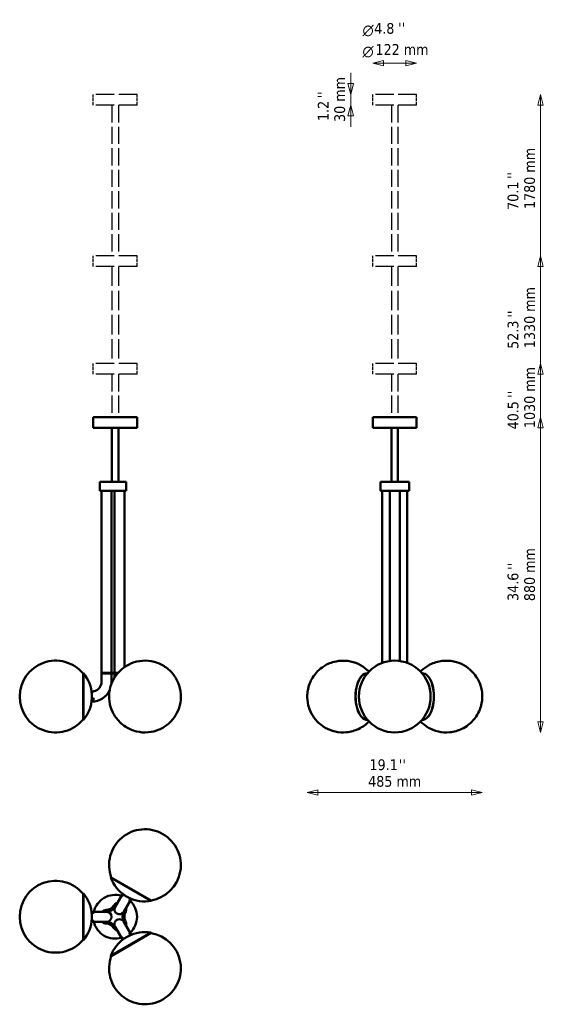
# Model space of a CAD drawing. Header units: millimetres. Extents: x 422 to 1883, y 108 to 2854.
import ezdxf

# ---------------------------------------------------------------- set-up
doc = ezdxf.new("R2010")
doc.units = ezdxf.units.MM
doc.header["$LTSCALE"] = 10
doc.linetypes.add('DASHED_SPACE', pattern=[0.2067, 0.1654, -0.0413])
for name, color, linetype, lineweight in [('Symbol (ISO)', 7, 'Continuous', 25), ('Widoczne (ISO)', 7, 'Continuous', 50), ('Wymiar (ISO)', 7, 'Continuous', 25)]:
    doc.layers.add(name, color=color, linetype=linetype, lineweight=lineweight)
doc.styles.add('Styl tekstu27', font='AIGDT___.TTF')
doc.styles.add('Tekst notatki (ISO)', font='tahoma.ttf')

msp = doc.modelspace()

# ---------------------------------------------------------------- linework, layer by layer
at = {"layer": 'Widoczne (ISO)', "linetype": 'DASHED_SPACE', "lineweight": 25, "ltscale": 30.904234}
for p, q in [((749.5, 2645.2), (627.5, 2645.2)), ((1529.5, 2645.2), (1407.5, 2645.2)), ((749.5, 2615.2), (627.5, 2615.2)), ((1529.5, 2615.2), (1407.5, 2615.2)), ((749.5, 2195.2), (627.5, 2195.2)), ((1529.5, 2195.2), (1407.5, 2195.2)), ((749.5, 2165.2), (627.5, 2165.2)), ((1529.5, 2165.2), (1407.5, 2165.2)), ((749.5, 1895.2), (627.5, 1895.2)), ((1529.5, 1895.2), (1407.5, 1895.2)), ((749.5, 1865.2), (627.5, 1865.2)), ((1529.5, 1865.2), (1407.5, 1865.2))]:
    msp.add_line(p, q, dxfattribs=at)
at = {"layer": 'Widoczne (ISO)', "linetype": 'DASHED_SPACE', "lineweight": 25, "ltscale": 5.71399}
for p, q in [((627.5, 2615.2), (627.5, 2645.2)), ((749.5, 2615.2), (749.5, 2645.2)), ((1407.5, 2615.2), (1407.5, 2645.2)), ((1529.5, 2615.2), (1529.5, 2645.2)), ((627.5, 2165.2), (627.5, 2195.2)), ((749.5, 2165.2), (749.5, 2195.2)), ((1407.5, 2165.2), (1407.5, 2195.2)), ((1529.5, 2165.2), (1529.5, 2195.2)), ((627.5, 1865.2), (627.5, 1895.2)), ((749.5, 1865.2), (749.5, 1895.2)), ((1407.5, 1865.2), (1407.5, 1895.2)), ((1529.5, 1865.2), (1529.5, 1895.2))]:
    msp.add_line(p, q, dxfattribs=at)
at = {"layer": 'Widoczne (ISO)', "linetype": 'DASHED_SPACE', "lineweight": 25, "ltscale": 29.027576}
for p, q in [((679.5, 2615.2), (679.5, 2195.2)), ((697.5, 2615.2), (697.5, 2195.2)), ((1459.5, 2615.2), (1459.5, 2195.2)), ((1477.5, 2615.2), (1477.5, 2195.2)), ((679.5, 1865.2), (679.5, 1745.2)), ((697.5, 1865.2), (697.5, 1745.2)), ((1459.5, 1865.2), (1459.5, 1745.2)), ((1477.5, 1865.2), (1477.5, 1745.2))]:
    msp.add_line(p, q, dxfattribs=at)
at = {"layer": 'Widoczne (ISO)', "linetype": 'DASHED_SPACE', "lineweight": 25, "ltscale": 32.656025}
for p, q in [((679.5, 2165.2), (679.5, 1895.2)), ((697.5, 2165.2), (697.5, 1895.2)), ((1459.5, 2165.2), (1459.5, 1895.2)), ((1477.5, 2165.2), (1477.5, 1895.2))]:
    msp.add_line(p, q, dxfattribs=at)
at = {"layer": 'Widoczne (ISO)'}
for p, q in [((749.5, 1745.2), (627.5, 1745.2)), ((627.5, 1715.2), (627.5, 1745.2)), ((749.5, 1715.2), (749.5, 1745.2)), ((1529.5, 1745.2), (1407.5, 1745.2)), ((1407.5, 1715.2), (1407.5, 1745.2)), ((1529.5, 1715.2), (1529.5, 1745.2)), ((749.5, 1715.2), (627.5, 1715.2)), ((679.5, 1565.2), (679.5, 1715.2)), ((697.5, 1565.2), (697.5, 1715.2)), ((1529.5, 1715.2), (1407.5, 1715.2)), ((1459.5, 1565.2), (1459.5, 1715.2)), ((1477.5, 1565.2), (1477.5, 1715.2)), ((663.9, 1565.2), (645.5, 1565.2)), ((645.5, 1540.2), (645.5, 1565.2)), ((663.9, 1565.2), (684.4, 1565.2)), ((719.5, 1565.2), (684.4, 1565.2)), ((719.5, 1540.2), (719.5, 1565.2)), ((1437.7, 1565.2), (1428.7, 1565.2)), ((1428.7, 1540.2), (1428.7, 1565.2)), ((1437.7, 1565.2), (1449.5, 1565.2)), ((1487.5, 1565.2), (1449.5, 1565.2)), ((1487.5, 1565.2), (1499.3, 1565.2)), ((1508.3, 1565.2), (1499.3, 1565.2)), ((1508.3, 1540.2), (1508.3, 1565.2)), ((663.9, 1540.2), (645.5, 1540.2)), ((650.5, 1032.2), (650.5, 1540.2)), ((663.9, 1540.2), (684.4, 1540.2)), ((678.5, 1032.2), (678.5, 1540.2)), ((719.5, 1540.2), (684.4, 1540.2)), ((686.5, 1032.2), (686.5, 1540.2)), ((714.5, 1048.4), (714.5, 1540.2)), ((1437.7, 1540.2), (1428.7, 1540.2)), ((1433.7, 1060.1), (1433.7, 1540.2)), ((1437.7, 1540.2), (1449.5, 1540.2)), ((1487.5, 1540.2), (1449.5, 1540.2)), ((1454.5, 1065.3), (1454.5, 1540.2)), ((1482.5, 1065.3), (1482.5, 1540.2)), ((1487.5, 1540.2), (1499.3, 1540.2)), ((1508.3, 1540.2), (1499.3, 1540.2)), ((1503.3, 1060.1), (1503.3, 1540.2)), ((599.2, 1030.5), (599.9, 1031.2)), ((599.2, 901.8), (599.2, 1030.5)), ((599.9, 901.2), (599.9, 1031.2)), ((650.5, 1032.2), (664.3, 1032.2)), ((664.3, 1032.2), (650.5, 1032.2)), ((650.5, 1032.2), (650.5, 1030.7)), ((664.3, 1032.2), (650.5, 1032.2)), ((650.5, 1032.2), (650.5, 1030.7)), ((664.3, 1032.2), (650.5, 1032.2)), ((650.5, 1032.2), (650.5, 1030.7)), ((650.5, 1030.7), (664.3, 1030.7)), ((650.5, 1030.7), (664.3, 1030.7)), ((650.5, 1030.7), (664.3, 1030.7)), ((650.5, 1030.7), (664.3, 1030.7)), ((650.5, 1007.2), (650.5, 1030.7)), ((664.3, 1032.2), (688.5, 1032.2)), ((664.3, 1032.2), (664.3, 1030.7)), ((664.3, 1032.2), (664.3, 1030.7)), ((688.5, 1030.7), (664.3, 1030.7)), ((678.5, 1007.2), (678.5, 1030.7)), ((686.5, 1018.8), (686.5, 1030.7)), ((688.5, 1032.2), (696.4, 1032.2)), ((696.4, 1032.2), (688.5, 1032.2)), ((688.5, 1032.2), (688.5, 1030.7)), ((696.4, 1032.2), (688.5, 1032.2)), ((688.5, 1032.2), (688.5, 1030.7)), ((696.4, 1032.2), (688.5, 1032.2)), ((688.5, 1030.7), (695.1, 1030.7)), ((688.5, 1030.7), (695.1, 1030.7)), ((688.5, 1030.7), (695.1, 1030.7)), ((688.5, 1030.7), (695.1, 1030.7)), ((1375.5, 1022.4), (1376, 1023)), ((1561.5, 1022.4), (1560.9, 1023)), ((422.2, 966.3), (422.2, 966.1)), ((623.5, 980.2), (623.5, 952.2)), ((627, 960.5), (627, 958.8)), ((628.2, 960.4), (628.2, 958.9)), ((1375.5, 909.9), (1376, 909.4)), ((1561.5, 909.9), (1560.9, 909.4)), ((599.2, 901.8), (599.9, 901.2)), ((821.8, 582.7), (821.6, 582.8)), ((677.5, 461.6), (676.5, 461.3)), ((676.5, 461.3), (789.1, 396.3)), ((677.5, 461.6), (788.9, 397.3)), ((599.2, 416.5), (599.9, 417.1)), ((599.2, 287.7), (599.2, 416.5)), ((599.9, 287.1), (599.9, 417.1)), ((708.9, 415.4), (688.4, 379.9)), ((733.1, 401.4), (708.9, 415.4)), ((712.6, 365.9), (733.1, 401.4)), ((788.9, 397.3), (789.1, 396.3)), ((623.5, 366.1), (623.5, 338.1)), ((664.5, 366.1), (623.5, 366.1)), ((422.2, 352.2), (422.2, 352)), ((623.5, 338.1), (664.5, 338.1)), ((733.1, 302.8), (712.6, 338.3)), ((789.1, 307.9), (676.5, 242.9)), ((788.9, 306.9), (677.5, 242.6)), ((688.4, 324.3), (708.9, 288.8)), ((708.9, 288.8), (733.1, 302.8)), ((788.9, 306.9), (789.1, 307.9)), ((599.2, 287.7), (599.9, 287.1)), ((677.5, 242.6), (676.5, 242.9)), ((821.6, 121.4), (821.8, 121.5))]:
    msp.add_line(p, q, dxfattribs=at)
msp.add_circle((1468.5, 966.2), 100.1, dxfattribs=at)
for centre, radius, start, end in [((522.2, 966.3), 100, 39.6373, 180), ((522.6, 966.2), 101, 2.8376, 40.0581), ((623.5, 1007.2), 27, 281.7536, 0), ((623.5, 1007.2), 55, 354.7809, 0), ((522.2, 966.1), 100, 180, 320.3627), ((522.6, 966.2), 101, 319.9419, 357.1624), ((623.5, 1007.2), 55, 270, 334.2913), ((623.5, 1007.2), 27, 270, 275.3128), ((771.6, 496.2), 100, 60, 200.3627), ((771.8, 496.1), 100, 279.6373, 60), ((522.2, 352.2), 100, 39.6373, 180), ((771.5, 495.8), 101, 199.9419, 237.1624), ((522.6, 352.1), 101, 2.8376, 40.0581), ((688.5, 352.1), 61, 73.2681, 166.7319), ((700.5, 372.9), 19, 107.4631, 148.1887), ((771.5, 495.8), 101, 242.8376, 280.0581), ((688.5, 352.1), 61, 313.2681, 46.7319), ((664.5, 352.1), 19, 91.8113, 132.5369), ((663.1, 396.1), 25, 271.8113, 328.1887), ((663.2, 396.1), 30, 272.2408, 326.8493), ((664.5, 352.1), 14, 270, 90), ((700.5, 372.9), 14, 150, 330), ((739.3, 352.1), 30, 153.0273, 207.7497), ((739.3, 352.1), 25, 151.8113, 208.1887), ((700.5, 372.9), 19, 331.8113, 12.5369), ((522.2, 352), 100, 180, 320.3627), ((522.6, 352.1), 101, 319.9419, 357.1624), ((688.5, 352.1), 61, 193.2681, 286.7319), ((664.5, 352.1), 19, 227.4631, 268.1887), ((663.1, 308.1), 25, 31.8113, 88.1887), ((663.1, 308.1), 30, 32.2913, 87.7087), ((700.5, 331.3), 14, 30, 210), ((700.5, 331.3), 19, 347.4631, 28.1887), ((700.5, 331.3), 19, 211.8113, 252.5369), ((771.5, 208.4), 101, 79.9419, 117.1624), ((771.8, 208.1), 100, 300, 80.3627), ((771.5, 208.4), 101, 122.8376, 160.0581), ((771.6, 208), 100, 159.6373, 300)]:
    msp.add_arc(centre, radius, start, end, dxfattribs=at)
for centre, major_axis, start_param, end_param in [((1391.8, 966.2), (0, 65), 6.266016, 9.441947), ((1391.1, 966.2), (0, -64.4), 3.648474, 5.776304), ((1545.2, 966.2), (0, -65), 6.266016, 9.441947), ((1545.8, 966.2), (0, 64.4), 3.648474, 5.776304)]:
    msp.add_ellipse(centre, major_axis=major_axis, ratio=0.5, start_param=start_param, end_param=end_param, dxfattribs=at)
for points, knots in [([(717.9, 881.8), (726.9, 876), (737.2, 871.5), (758.6, 866.4), (769.6, 865.5), (791, 867.4), (801.4, 870), (820.7, 878.2), (829.5, 883.8), (845.1, 897.3), (851.7, 905.2), (862.5, 922.6), (866.4, 932.2), (871.4, 952.2), (872.3, 962.7), (870.8, 983.9), (868.4, 994.5), (859.9, 1014.7), (854.1, 1024.2), (839.2, 1040.9), (830.4, 1048.1), (810.8, 1058.9), (800.3, 1062.8), (778.7, 1066.6), (767.7, 1066.8), (746.6, 1063.7), (736.4, 1060.4), (717.7, 1051.2), (709.3, 1045.1), (694.5, 1030.8), (688.4, 1022.5), (678.6, 1004.5), (675.2, 994.7), (671.4, 974.3), (671.1, 963.7), (673.8, 942.6), (676.9, 932.1), (686.6, 912.4), (693.1, 903.1), (706.3, 890.1), (711.8, 885.7), (717.9, 881.8)], [0, 0, 0, 0, 0.298724, 0.298724, 0.579715, 0.579715, 0.857363, 0.857363, 1.145513, 1.145513, 1.455662, 1.455662, 1.793997, 1.793997, 2.156374, 2.156374, 2.525275, 2.525275, 2.877316, 2.877316, 3.199112, 3.199112, 3.493511, 3.493511, 3.772778, 3.772778, 4.051377, 4.051377, 4.342854, 4.342854, 4.65801, 4.65801, 5.001529, 5.001529, 5.366809, 5.366809, 5.734256, 5.734256, 6.081176, 6.081176, 6.283185, 6.283185, 6.283185, 6.283185]), ([(1396.4, 896.7), (1389.5, 889.5), (1380, 881.7), (1357.6, 871.1), (1346, 867.7), (1323.1, 865.5), (1312.1, 866.3), (1291.7, 871), (1282.3, 874.9), (1265.2, 884.7), (1258.1, 890.8), (1245.1, 904.2), (1240.3, 911.5), (1231.6, 927.3), (1229, 935.2), (1224.7, 952.7), (1224, 961.6), (1225, 981.5), (1226.6, 992.5), (1235.2, 1011.8), (1238, 1017.1), (1248, 1031.7), (1256.8, 1042), (1280.4, 1056.7), (1291.8, 1061.7), (1315.2, 1066.4), (1326.5, 1066.9), (1347.8, 1064.1), (1357.8, 1061), (1376, 1052.6), (1383.9, 1047.1), (1392.4, 1039.7), (1394.5, 1037.7), (1396.4, 1035.7)], [0.02627, 0.02627, 0.02627, 0.02627, 0.272217, 0.272217, 0.457689, 0.457689, 0.618747, 0.618747, 0.784967, 0.784967, 0.981703, 0.981703, 1.242896, 1.242896, 1.62029, 1.62029, 2.167524, 2.167524, 2.803463, 2.803463, 3.017208, 3.017208, 3.343378, 3.343378, 3.546081, 3.546081, 3.710882, 3.710882, 3.872884, 3.872884, 4.057117, 4.057117, 4.124652, 4.124652, 4.124652, 4.124652]), ([(1540.5, 1035.7), (1545.5, 1040.8), (1551.7, 1046.2), (1568.6, 1056.7), (1579.9, 1061.7), (1603.3, 1066.4), (1614.6, 1066.9), (1635.9, 1064.1), (1645.9, 1061), (1664.1, 1052.6), (1672, 1047.1), (1686.3, 1034.7), (1691.8, 1027.7), (1701.9, 1012.5), (1705.1, 1004.8), (1710.8, 987.8), (1712.1, 979.3), (1713, 960.4), (1712.2, 950.2), (1706.9, 932.4), (1704.8, 926.8), (1698.3, 914.1), (1693.8, 906.8), (1686.7, 899)], [3.167863, 3.167863, 3.167863, 3.167863, 3.343378, 3.343378, 3.546081, 3.546081, 3.710882, 3.710882, 3.872884, 3.872884, 4.057117, 4.057117, 4.293686, 4.293686, 4.628298, 4.628298, 5.120271, 5.120271, 5.755785, 5.755785, 6.012613, 6.012613, 6.283185, 6.283185, 6.283185, 6.283185]), ([(629, 980.7), (629, 980.7), (629, 980.7), (628.9, 980.7), (628.9, 980.7), (628.7, 980.6), (628.6, 980.6), (628.3, 980.6), (628.2, 980.5), (628, 980.5), (627.9, 980.5), (627.7, 980.4), (627.7, 980.4), (627.6, 980.4), (627.6, 980.4), (627.5, 980.4), (627.5, 980.4), (627.5, 980.4), (627.5, 980.4), (627.4, 980.4), (627.4, 980.4), (627.3, 980.4), (627.3, 980.4), (627, 980.3), (626.9, 980.3), (626.5, 980.3), (626.4, 980.3), (626.2, 980.3), (626.1, 980.3), (626, 980.3), (626, 980.3), (626, 980.3)], [-0.7125456, -0.7125456, -0.7125456, -0.7125456, -0.6770202, -0.6770202, -0.6232984, -0.6232984, -0.5725305, -0.5725305, -0.5279027, -0.5279027, -0.4981779, -0.4981779, -0.4838385, -0.4838385, -0.4774596, -0.4774596, -0.4727479, -0.4727479, -0.4678081, -0.4678081, -0.4603062, -0.4603062, -0.440699, -0.440699, -0.386503, -0.386503, -0.331604, -0.331604, -0.2725067, -0.2725067, -0.2366169, -0.2366169, -0.2366169, -0.2366169]), ([(627.4, 960.6), (627.5, 960.6), (627.6, 960.6), (627.8, 960.5), (627.9, 960.5), (628.2, 960.4), (628.3, 960.4), (628.6, 960.2), (628.8, 960), (628.9, 959.8), (628.9, 959.7), (629, 959.6), (629, 959.5), (629, 959.4), (629, 959.3), (629, 959.2), (629, 959.2), (629, 959), (629, 958.9), (628.8, 958.6), (628.7, 958.5), (628.5, 958.3), (628.3, 958.2), (628, 958), (627.8, 958), (627.4, 958), (627.2, 958), (626.8, 958.1), (626.7, 958.1), (626.4, 958.3), (626.3, 958.4), (626.2, 958.6), (626.1, 958.7), (626.1, 958.9), (626, 959), (626, 959.1), (626, 959.1), (626, 959.2), (626, 959.3), (626, 959.4), (626.1, 959.5), (626.2, 959.8), (626.3, 959.9), (626.5, 960.2), (626.7, 960.3), (627, 960.5), (627.2, 960.5), (627.4, 960.6)], [-0.9455734, -0.9455734, -0.9455734, -0.9455734, -0.9144358, -0.9144358, -0.8818819, -0.8818819, -0.8302212, -0.8302212, -0.770447, -0.770447, -0.7395319, -0.7395319, -0.7197388, -0.7197388, -0.701903, -0.701903, -0.6799663, -0.6799663, -0.6409132, -0.6409132, -0.5843326, -0.5843326, -0.5254232, -0.5254232, -0.4660914, -0.4660914, -0.4099522, -0.4099522, -0.3570256, -0.3570256, -0.3078398, -0.3078398, -0.2668868, -0.2668868, -0.2445733, -0.2445733, -0.2268079, -0.2268079, -0.2074608, -0.2074608, -0.1778958, -0.1778958, -0.1189026, -0.1189026, -0.0601451, -0.0601451, 0, 0, 0, 0]), ([(626.1, 959.6), (626.1, 959.5), (626.1, 959.5), (626.2, 959.3), (626.3, 959.2), (626.5, 959), (626.7, 958.9), (627, 958.8), (627.2, 958.7), (627.6, 958.7), (627.8, 958.7), (628.2, 958.9), (628.3, 958.9), (628.6, 959.1), (628.7, 959.2), (628.9, 959.4), (628.9, 959.5), (629, 959.6)], [-0.3981052, -0.3981052, -0.3981052, -0.3981052, -0.385643, -0.385643, -0.3326413, -0.3326413, -0.2736387, -0.2736387, -0.2139843, -0.2139843, -0.1567955, -0.1567955, -0.1025409, -0.1025409, -0.0511488, -0.0511488, -0.0137108, -0.0137108, -0.0137108, -0.0137108]), ([(1686.7, 899), (1679.5, 891.1), (1669.5, 882.4), (1645.7, 871.1), (1634.1, 867.7), (1611.3, 865.5), (1600.3, 866.3), (1579.8, 871), (1570.4, 874.9), (1553.4, 884.7), (1546.2, 890.8), (1540.6, 896.6), (1540.6, 896.6), (1540.5, 896.7)], [0, 0, 0, 0, 0.2722172, 0.2722172, 0.4576887, 0.4576887, 0.6187472, 0.6187472, 0.7849673, 0.7849673, 0.9817033, 0.9817033, 0.9830591, 0.9830591, 0.9830591, 0.9830591]), ([(709.3, 410.4), (709.2, 410.3), (709.1, 410.3), (709, 410.1), (708.9, 410), (708.7, 409.8), (708.6, 409.7), (708.4, 409.6), (708.2, 409.6), (708, 409.6), (708, 409.6), (707.9, 409.6), (707.9, 409.6), (707.9, 409.6), (707.8, 409.7), (707.8, 409.7), (707.8, 409.7), (707.8, 409.7), (707.7, 409.8), (707.7, 409.9), (707.7, 409.9), (707.6, 410.2), (707.6, 410.3), (707.7, 410.6), (707.7, 410.8), (707.9, 411.1), (708, 411.3), (708.2, 411.6), (708.3, 411.8), (708.5, 412), (708.6, 412.1), (708.8, 412.3), (708.9, 412.3), (709.1, 412.3), (709.2, 412.3), (709.2, 412.3), (709.3, 412.3), (709.3, 412.3), (709.3, 412.3), (709.3, 412.2), (709.4, 412.2), (709.4, 412.2), (709.4, 412.2), (709.5, 412.1), (709.5, 412), (709.6, 411.8), (709.6, 411.7), (709.6, 411.4), (709.5, 411.2), (709.4, 410.8), (709.4, 410.6), (709.3, 410.4)], [-0.9455498, -0.9455498, -0.9455498, -0.9455498, -0.9105321, -0.9105321, -0.8736587, -0.8736587, -0.8222641, -0.8222641, -0.7622037, -0.7622037, -0.7297149, -0.7297149, -0.7146881, -0.7146881, -0.7035636, -0.7035636, -0.6919991, -0.6919991, -0.6748653, -0.6748653, -0.6339516, -0.6339516, -0.5812657, -0.5812657, -0.522692, -0.522692, -0.4632783, -0.4632783, -0.407985, -0.407985, -0.356744, -0.356744, -0.2967781, -0.2967781, -0.2657619, -0.2657619, -0.2506619, -0.2506619, -0.2395883, -0.2395883, -0.2281651, -0.2281651, -0.2113954, -0.2113954, -0.1719401, -0.1719401, -0.1189001, -0.1189001, -0.0598593, -0.0598593, 0, 0, 0, 0]), ([(709.6, 411.3), (709.5, 411.2), (709.4, 411.1), (709.2, 410.8), (709.1, 410.6), (708.9, 410.3), (708.9, 410.1), (708.8, 409.9), (708.8, 409.9), (708.8, 409.9)], [-0.2559628, -0.2559628, -0.2559628, -0.2559628, -0.2087075, -0.2087075, -0.1515602, -0.1515602, -0.0983046, -0.0983046, -0.0925135, -0.0925135, -0.0925135, -0.0925135]), ([(730.1, 398.7), (730.1, 398.6), (730, 398.5), (729.9, 398.3), (729.8, 398.2), (729.6, 398), (729.5, 397.9), (729.3, 397.7), (729.2, 397.6), (729, 397.6), (728.9, 397.6), (728.8, 397.6), (728.8, 397.6), (728.7, 397.6), (728.7, 397.6), (728.6, 397.6), (728.6, 397.7), (728.5, 397.7), (728.5, 397.8), (728.4, 398), (728.4, 398.1), (728.4, 398.4), (728.4, 398.6), (728.5, 398.9), (728.6, 399.1), (728.8, 399.4), (728.9, 399.6), (729.2, 399.8), (729.3, 399.9), (729.5, 400.1), (729.7, 400.2), (729.9, 400.2), (730, 400.2), (730.1, 400.2), (730.1, 400.2), (730.2, 400.2), (730.2, 400.2), (730.3, 400.2), (730.3, 400.1), (730.4, 400.1), (730.4, 400), (730.4, 399.9), (730.5, 399.8), (730.4, 399.5), (730.4, 399.3), (730.3, 399), (730.2, 398.8), (730.1, 398.7)], [-0.9455734, -0.9455734, -0.9455734, -0.9455734, -0.9144358, -0.9144358, -0.8818819, -0.8818819, -0.8302212, -0.8302212, -0.770447, -0.770447, -0.7395319, -0.7395319, -0.7197388, -0.7197388, -0.701903, -0.701903, -0.6799663, -0.6799663, -0.6409132, -0.6409132, -0.5843326, -0.5843326, -0.5254232, -0.5254232, -0.4660914, -0.4660914, -0.4099522, -0.4099522, -0.3570256, -0.3570256, -0.3078398, -0.3078398, -0.2668868, -0.2668868, -0.2445733, -0.2445733, -0.2268079, -0.2268079, -0.2074608, -0.2074608, -0.1778958, -0.1778958, -0.1189026, -0.1189026, -0.0601451, -0.0601451, 0, 0, 0, 0]), ([(728.4, 398.6), (728.5, 398.7), (728.6, 398.8), (728.8, 399), (728.9, 399.2), (729.1, 399.5), (729.2, 399.7), (729.2, 399.9), (729.2, 399.9), (729.2, 399.9)], [-0.7620107, -0.7620107, -0.7620107, -0.7620107, -0.7182591, -0.7182591, -0.658894, -0.658894, -0.6031737, -0.6031737, -0.5985329, -0.5985329, -0.5985329, -0.5985329]), ([(627.4, 364.8), (627.5, 364.8), (627.6, 364.8), (627.8, 364.8), (627.9, 364.8), (628.2, 364.8), (628.3, 364.7), (628.6, 364.6), (628.8, 364.5), (628.9, 364.4), (628.9, 364.3), (629, 364.3), (629, 364.2), (629, 364.2), (629, 364.1), (629, 364.1), (629, 364), (629, 363.9), (629, 363.9), (628.8, 363.7), (628.7, 363.6), (628.5, 363.5), (628.3, 363.4), (628, 363.3), (627.8, 363.3), (627.4, 363.3), (627.2, 363.4), (626.8, 363.4), (626.7, 363.5), (626.4, 363.6), (626.3, 363.7), (626.2, 363.8), (626.1, 363.9), (626.1, 364), (626, 364.1), (626, 364.1), (626, 364.2), (626, 364.2), (626, 364.3), (626, 364.3), (626.1, 364.4), (626.2, 364.5), (626.3, 364.6), (626.5, 364.7), (626.7, 364.8), (627, 364.8), (627.2, 364.8), (627.4, 364.8)], [-0.9455734, -0.9455734, -0.9455734, -0.9455734, -0.9144358, -0.9144358, -0.8818819, -0.8818819, -0.8302212, -0.8302212, -0.770447, -0.770447, -0.7395319, -0.7395319, -0.7197388, -0.7197388, -0.701903, -0.701903, -0.6799663, -0.6799663, -0.6409132, -0.6409132, -0.5843326, -0.5843326, -0.5254232, -0.5254232, -0.4660914, -0.4660914, -0.4099522, -0.4099522, -0.3570256, -0.3570256, -0.3078398, -0.3078398, -0.2668868, -0.2668868, -0.2445733, -0.2445733, -0.2268079, -0.2268079, -0.2074608, -0.2074608, -0.1778958, -0.1778958, -0.1189026, -0.1189026, -0.0601451, -0.0601451, 0, 0, 0, 0]), ([(628.3, 363.4), (628.2, 363.5), (628, 363.5), (627.7, 363.5), (627.5, 363.5), (627.1, 363.5), (627, 363.5), (626.8, 363.5), (626.8, 363.5), (626.8, 363.5)], [-0.7620107, -0.7620107, -0.7620107, -0.7620107, -0.7182591, -0.7182591, -0.658894, -0.658894, -0.6031737, -0.6031737, -0.5985329, -0.5985329, -0.5985329, -0.5985329]), ([(627.6, 340.9), (627.7, 340.9), (627.9, 340.9), (628.1, 340.8), (628.2, 340.8), (628.4, 340.7), (628.6, 340.7), (628.8, 340.5), (628.9, 340.4), (629, 340.3), (629, 340.2), (629, 340.1), (629, 340.1), (629, 340.1), (629, 340.1), (629, 340), (629, 340), (629, 339.9), (629, 339.9), (628.9, 339.8), (628.9, 339.8), (628.7, 339.6), (628.6, 339.6), (628.3, 339.5), (628.1, 339.4), (627.7, 339.4), (627.5, 339.4), (627.1, 339.4), (627, 339.4), (626.6, 339.4), (626.5, 339.5), (626.3, 339.6), (626.2, 339.7), (626.1, 339.8), (626, 339.9), (626, 339.9), (626, 340), (626, 340), (626, 340), (626, 340.1), (626, 340.1), (626, 340.1), (626, 340.2), (626.1, 340.3), (626.1, 340.3), (626.3, 340.5), (626.4, 340.6), (626.7, 340.7), (626.9, 340.8), (627.2, 340.9), (627.4, 340.9), (627.6, 340.9)], [-0.9455498, -0.9455498, -0.9455498, -0.9455498, -0.9105321, -0.9105321, -0.8736587, -0.8736587, -0.8222641, -0.8222641, -0.7622037, -0.7622037, -0.7297149, -0.7297149, -0.7146881, -0.7146881, -0.7035636, -0.7035636, -0.6919991, -0.6919991, -0.6748653, -0.6748653, -0.6339516, -0.6339516, -0.5812657, -0.5812657, -0.522692, -0.522692, -0.4632783, -0.4632783, -0.407985, -0.407985, -0.356744, -0.356744, -0.2967781, -0.2967781, -0.2657619, -0.2657619, -0.2506619, -0.2506619, -0.2395883, -0.2395883, -0.2281651, -0.2281651, -0.2113954, -0.2113954, -0.1719401, -0.1719401, -0.1189001, -0.1189001, -0.0598593, -0.0598593, 0, 0, 0, 0]), ([(626.8, 340.7), (626.9, 340.7), (627, 340.7), (627.4, 340.7), (627.6, 340.7), (627.9, 340.7), (628.1, 340.7), (628.3, 340.8), (628.3, 340.8), (628.3, 340.8)], [-0.2559628, -0.2559628, -0.2559628, -0.2559628, -0.2087075, -0.2087075, -0.1515602, -0.1515602, -0.0983046, -0.0983046, -0.0925135, -0.0925135, -0.0925135, -0.0925135]), ([(728.7, 305), (728.6, 305.1), (728.6, 305.2), (728.5, 305.4), (728.5, 305.5), (728.4, 305.8), (728.4, 305.9), (728.4, 306.2), (728.4, 306.3), (728.5, 306.5), (728.6, 306.5), (728.6, 306.6), (728.6, 306.6), (728.7, 306.6), (728.7, 306.6), (728.7, 306.6), (728.8, 306.6), (728.8, 306.6), (728.8, 306.6), (729, 306.6), (729, 306.6), (729.2, 306.5), (729.3, 306.4), (729.6, 306.2), (729.7, 306.1), (730, 305.8), (730.1, 305.6), (730.2, 305.3), (730.3, 305.1), (730.4, 304.8), (730.4, 304.7), (730.5, 304.4), (730.5, 304.3), (730.4, 304.2), (730.4, 304.1), (730.3, 304.1), (730.3, 304), (730.2, 304), (730.2, 304), (730.2, 304), (730.2, 304), (730.1, 304), (730.1, 304), (730, 304), (729.9, 304), (729.7, 304), (729.6, 304.1), (729.3, 304.2), (729.2, 304.4), (728.9, 304.6), (728.8, 304.8), (728.7, 305)], [-0.9455498, -0.9455498, -0.9455498, -0.9455498, -0.9105321, -0.9105321, -0.8736587, -0.8736587, -0.8222641, -0.8222641, -0.7622037, -0.7622037, -0.7297149, -0.7297149, -0.7146881, -0.7146881, -0.7035636, -0.7035636, -0.6919991, -0.6919991, -0.6748653, -0.6748653, -0.6339516, -0.6339516, -0.5812657, -0.5812657, -0.522692, -0.522692, -0.4632783, -0.4632783, -0.407985, -0.407985, -0.356744, -0.356744, -0.2967781, -0.2967781, -0.2657619, -0.2657619, -0.2506619, -0.2506619, -0.2395883, -0.2395883, -0.2281651, -0.2281651, -0.2113954, -0.2113954, -0.1719401, -0.1719401, -0.1189001, -0.1189001, -0.0598593, -0.0598593, 0, 0, 0, 0]), ([(729.2, 304.3), (729.2, 304.4), (729.2, 304.6), (729, 304.9), (728.9, 305), (728.7, 305.3), (728.6, 305.5), (728.5, 305.6), (728.4, 305.6), (728.4, 305.6)], [-0.2559628, -0.2559628, -0.2559628, -0.2559628, -0.2087075, -0.2087075, -0.1515602, -0.1515602, -0.0983046, -0.0983046, -0.0925135, -0.0925135, -0.0925135, -0.0925135]), ([(708, 292.8), (708, 292.9), (707.9, 293), (707.8, 293.2), (707.8, 293.3), (707.7, 293.5), (707.7, 293.7), (707.6, 294), (707.6, 294.1), (707.7, 294.3), (707.7, 294.4), (707.8, 294.5), (707.8, 294.5), (707.8, 294.5), (707.8, 294.6), (707.9, 294.6), (707.9, 294.6), (708, 294.6), (708.1, 294.6), (708.3, 294.6), (708.4, 294.6), (708.7, 294.4), (708.8, 294.3), (709.1, 294), (709.2, 293.9), (709.4, 293.5), (709.4, 293.4), (709.5, 293), (709.6, 292.9), (709.6, 292.6), (709.6, 292.4), (709.5, 292.2), (709.5, 292.1), (709.4, 292), (709.4, 292), (709.3, 292), (709.3, 291.9), (709.3, 291.9), (709.2, 291.9), (709.2, 291.9), (709.1, 291.9), (709, 291.9), (708.8, 291.9), (708.6, 292.1), (708.5, 292.2), (708.2, 292.5), (708.1, 292.6), (708, 292.8)], [-0.9455734, -0.9455734, -0.9455734, -0.9455734, -0.9144358, -0.9144358, -0.8818819, -0.8818819, -0.8302212, -0.8302212, -0.770447, -0.770447, -0.7395319, -0.7395319, -0.7197388, -0.7197388, -0.701903, -0.701903, -0.6799663, -0.6799663, -0.6409132, -0.6409132, -0.5843326, -0.5843326, -0.5254232, -0.5254232, -0.4660914, -0.4660914, -0.4099522, -0.4099522, -0.3570256, -0.3570256, -0.3078398, -0.3078398, -0.2668868, -0.2668868, -0.2445733, -0.2445733, -0.2268079, -0.2268079, -0.2074608, -0.2074608, -0.1778958, -0.1778958, -0.1189026, -0.1189026, -0.0601451, -0.0601451, 0, 0, 0, 0]), ([(708.8, 294.3), (708.9, 294.2), (708.9, 294), (709, 293.7), (709.1, 293.6), (709.3, 293.2), (709.4, 293.1), (709.5, 292.9), (709.5, 292.9), (709.6, 292.9)], [-0.7620107, -0.7620107, -0.7620107, -0.7620107, -0.7182591, -0.7182591, -0.658894, -0.658894, -0.6031737, -0.6031737, -0.5985329, -0.5985329, -0.5985329, -0.5985329])]:
    msp.add_open_spline(points, degree=3, knots=knots, dxfattribs=at)
at = {"layer": 'Wymiar (ISO)', "lineweight": 18}
for p, q in [((1437.5, 2740.2), (1407.5, 2732.7)), ((1437.5, 2732.7), (1407.5, 2732.7)), ((1407.5, 2732.7), (1437.5, 2725.2)), ((1437.5, 2725.2), (1437.5, 2740.2)), ((1437.5, 2732.7), (1499.5, 2732.7)), ((1529.5, 2732.7), (1499.5, 2740.2)), ((1499.5, 2740.2), (1499.5, 2725.2)), ((1499.5, 2732.7), (1529.5, 2732.7)), ((1499.5, 2725.2), (1529.5, 2732.7)), ((1345.6, 2675.2), (1345.6, 2705.2)), ((1338.1, 2675.2), (1345.6, 2645.2)), ((1353.1, 2675.2), (1338.1, 2675.2)), ((1345.6, 2675.2), (1345.6, 2645.2)), ((1345.6, 2645.2), (1353.1, 2675.2)), ((1345.6, 2615.2), (1345.6, 2645.2)), ((1875.5, 2645.2), (1868, 2615.2)), ((1875.5, 2615.2), (1875.5, 2645.2)), ((1883, 2615.2), (1875.5, 2645.2)), ((1345.6, 2615.2), (1338.1, 2585.2)), ((1345.6, 2585.2), (1345.6, 2615.2)), ((1353.1, 2585.2), (1345.6, 2615.2)), ((1868, 2615.2), (1883, 2615.2)), ((1875.5, 896.1), (1875.5, 2615.2)), ((1338.1, 2585.2), (1353.1, 2585.2)), ((1345.6, 2585.2), (1345.6, 2555.2)), ((1875.5, 2195.2), (1868, 2165.2)), ((1875.5, 2165.2), (1875.5, 2195.2)), ((1883, 2165.2), (1875.5, 2195.2)), ((1868, 2165.2), (1883, 2165.2)), ((1875.5, 896.1), (1875.5, 2165.2)), ((1875.5, 1895.2), (1868, 1865.2)), ((1875.5, 1865.2), (1875.5, 1895.2)), ((1883, 1865.2), (1875.5, 1895.2)), ((1868, 1865.2), (1883, 1865.2)), ((1875.5, 896.1), (1875.5, 1865.2)), ((1875.5, 1745.2), (1868, 1715.2)), ((1875.5, 1715.2), (1875.5, 1745.2)), ((1883, 1715.2), (1875.5, 1745.2)), ((1868, 1715.2), (1883, 1715.2)), ((1875.5, 896.1), (1875.5, 1715.2)), ((1868, 896.1), (1875.5, 866.1)), ((1883, 896.1), (1868, 896.1)), ((1868, 896.1), (1875.5, 866.1)), ((1883, 896.1), (1868, 896.1)), ((1868, 896.1), (1875.5, 866.1)), ((1883, 896.1), (1868, 896.1)), ((1868, 896.1), (1875.5, 866.1)), ((1883, 896.1), (1868, 896.1)), ((1875.5, 896.1), (1875.5, 866.1)), ((1875.5, 866.1), (1883, 896.1)), ((1875.5, 896.1), (1875.5, 866.1)), ((1875.5, 866.1), (1883, 896.1)), ((1875.5, 896.1), (1875.5, 866.1)), ((1875.5, 866.1), (1883, 896.1)), ((1875.5, 896.1), (1875.5, 866.1)), ((1875.5, 866.1), (1883, 896.1)), ((1254.3, 706.4), (1224.3, 698.9)), ((1254.3, 698.9), (1224.3, 698.9)), ((1224.3, 698.9), (1254.3, 691.4)), ((1254.3, 691.4), (1254.3, 706.4)), ((1682.6, 698.9), (1254.3, 698.9)), ((1712.6, 698.9), (1682.6, 706.4)), ((1682.6, 706.4), (1682.6, 691.4)), ((1682.6, 698.9), (1712.6, 698.9)), ((1682.6, 691.4), (1712.6, 698.9))]:
    msp.add_line(p, q, dxfattribs=at)
at = {"layer": 'Wymiar (ISO)', "lineweight": 18, "flags": 128}
for points in [[(1437.5, 2740.2), (1407.5, 2732.7), (1437.5, 2725.2), (1437.5, 2740.2)], [(1499.5, 2725.2), (1529.5, 2732.7), (1499.5, 2740.2), (1499.5, 2725.2)], [(1338.1, 2675.2), (1345.6, 2645.2), (1353.1, 2675.2), (1338.1, 2675.2)], [(1883, 2615.2), (1875.5, 2645.2), (1868, 2615.2), (1883, 2615.2)], [(1353.1, 2585.2), (1345.6, 2615.2), (1338.1, 2585.2), (1353.1, 2585.2)], [(1883, 2165.2), (1875.5, 2195.2), (1868, 2165.2), (1883, 2165.2)], [(1883, 1865.2), (1875.5, 1895.2), (1868, 1865.2), (1883, 1865.2)], [(1883, 1715.2), (1875.5, 1745.2), (1868, 1715.2), (1883, 1715.2)], [(1868, 896.1), (1875.5, 866.1), (1883, 896.1), (1868, 896.1)], [(1868, 896.1), (1875.5, 866.1), (1883, 896.1), (1868, 896.1)], [(1868, 896.1), (1875.5, 866.1), (1883, 896.1), (1868, 896.1)], [(1868, 896.1), (1875.5, 866.1), (1883, 896.1), (1868, 896.1)], [(1254.3, 706.4), (1224.3, 698.9), (1254.3, 691.4), (1254.3, 706.4)], [(1682.6, 691.4), (1712.6, 698.9), (1682.6, 706.4), (1682.6, 691.4)]]:
    msp.add_lwpolyline(points, dxfattribs=at)
at = {"layer": 'Wymiar (ISO)'}
for points in [[(1437.5, 2740.2), (1407.5, 2732.7), (1437.5, 2725.2), (1437.5, 2740.2)], [(1499.5, 2725.2), (1529.5, 2732.7), (1499.5, 2740.2), (1499.5, 2725.2)], [(1338.1, 2675.2), (1345.6, 2645.2), (1353.1, 2675.2), (1338.1, 2675.2)], [(1883, 2615.2), (1875.5, 2645.2), (1868, 2615.2), (1883, 2615.2)], [(1353.1, 2585.2), (1345.6, 2615.2), (1338.1, 2585.2), (1353.1, 2585.2)], [(1883, 2165.2), (1875.5, 2195.2), (1868, 2165.2), (1883, 2165.2)], [(1883, 1865.2), (1875.5, 1895.2), (1868, 1865.2), (1883, 1865.2)], [(1883, 1715.2), (1875.5, 1745.2), (1868, 1715.2), (1883, 1715.2)], [(1868, 896.1), (1875.5, 866.1), (1883, 896.1), (1868, 896.1)], [(1868, 896.1), (1875.5, 866.1), (1883, 896.1), (1868, 896.1)], [(1868, 896.1), (1875.5, 866.1), (1883, 896.1), (1868, 896.1)], [(1868, 896.1), (1875.5, 866.1), (1883, 896.1), (1868, 896.1)], [(1254.3, 706.4), (1224.3, 698.9), (1254.3, 691.4), (1254.3, 706.4)], [(1682.6, 691.4), (1712.6, 698.9), (1682.6, 706.4), (1682.6, 691.4)]]:
    msp.add_solid(points, dxfattribs=at)

# ---------------------------------------------------------------- texts
at = {"layer": 'Symbol (ISO)', "char_height": 30, "attachment_point": 1, "style": 'Tekst notatki (ISO)'}
for insert in [(1478, 2845.3), (1479.9, 790.9)]:
    msp.add_mtext("\\fTahoma|b0|i0;''", dxfattribs=dict(at, insert=insert))
at = {"layer": 'Symbol (ISO)', "char_height": 30, "attachment_point": 1, "rotation": 90, "style": 'Tekst notatki (ISO)'}
for insert in [(1253.1, 2634.3), (1783, 2409.2), (1783.3, 2023), (1783.4, 1799.2), (1783.6, 1319.5)]:
    msp.add_mtext("\\fTahoma|b0|i0;''", dxfattribs=dict(at, insert=insert))
at = {"layer": 'Wymiar (ISO)', "char_height": 30, "attachment_point": 7}
for s, insert, style in [('\\fAIGDT|b0|i0|p0;n', (1378.5, 2806.9), 'Styl tekstu27'), ('4.8', (1411.2, 2813.7), 'Tekst notatki (ISO)'), ('122 mm', (1414.9, 2755.5), 'Tekst notatki (ISO)'), ('\\fAIGDT|b0|i0|p0;n', (1378.5, 2748), 'Styl tekstu27'), ('19.1', (1398.1, 760.5), 'Tekst notatki (ISO)'), ('485 mm', (1394.4, 714.1), 'Tekst notatki (ISO)')]:
    msp.add_mtext(s, dxfattribs=dict(at, insert=insert, style=style))
at = {"layer": 'Wymiar (ISO)', "char_height": 30, "attachment_point": 7, "rotation": 90, "style": 'Tekst notatki (ISO)'}
for s, insert in [('30 mm', (1330.4, 2568.5)), ('1.2', (1283.8, 2571.1)), ('1780 mm', (1860.3, 2325.7)), ('70.1', (1813.9, 2323.2)), ('1330 mm', (1860.3, 1937.7)), ('52.3', (1814, 1935.7)), ('1030 mm', (1860.3, 1714.8)), ('40.5', (1814, 1711.1)), ('880 mm', (1860.3, 1232.2)), ('34.6', (1813.9, 1232.7))]:
    msp.add_mtext(s, dxfattribs=dict(at, insert=insert))

doc.saveas('drawing.dxf')
